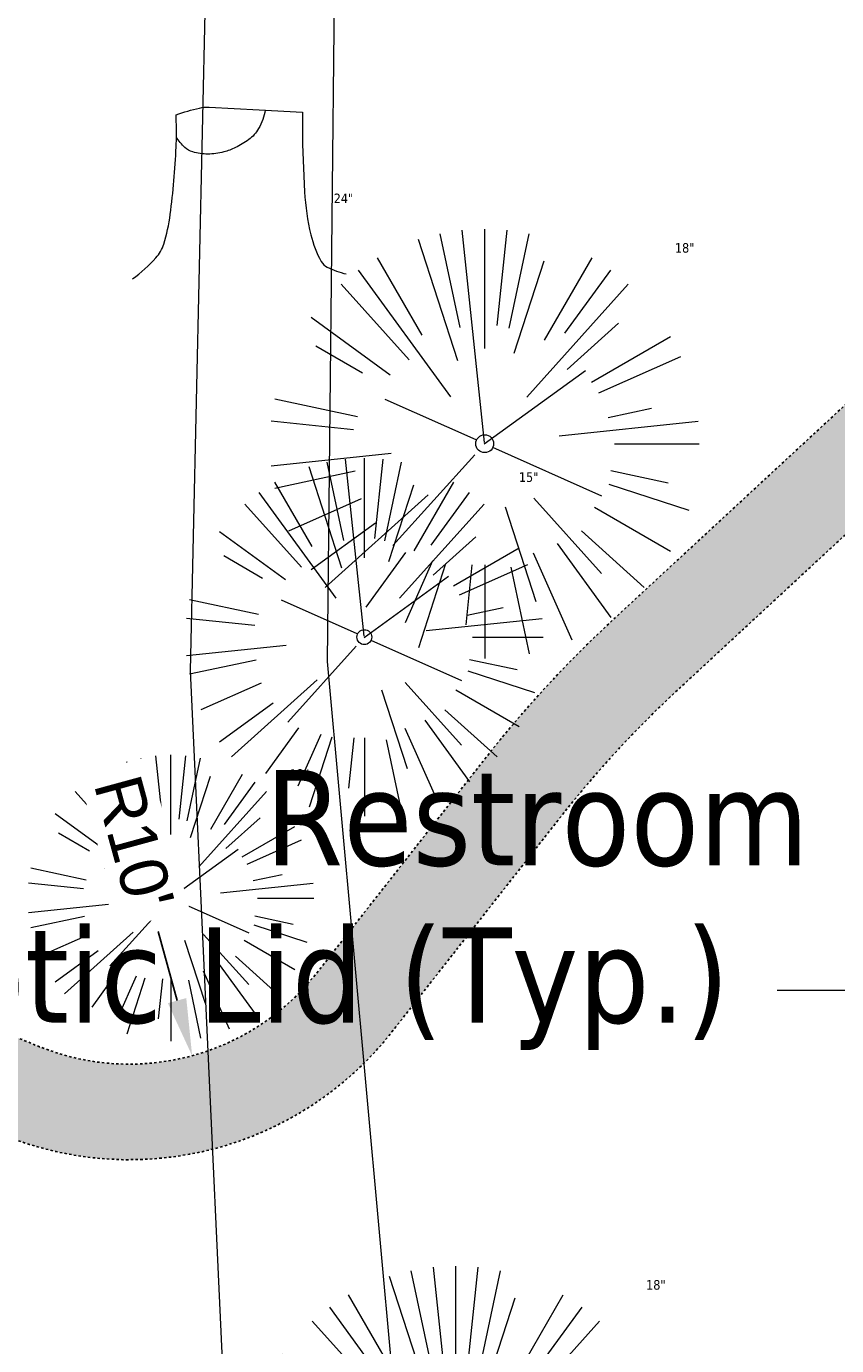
# Model space of a CAD drawing. Header units: feet. Extents: x 1133447 to 1140710, y 647622 to 649877.
# Tile 26 of 84: x 1134482 to 1134516, y 648900 to 648955. Entities that reach past the tile are written whole.
import ezdxf
from ezdxf import colors
from ezdxf.entities.mleader import LeaderData, LeaderLine
from ezdxf.lldxf.tags import DXFTag
from ezdxf.math import Vec2, Vec3

# ---------------------------------------------------------------- set-up
doc = ezdxf.new("R2010")
doc.units = ezdxf.units.FT
doc.header["$MEASUREMENT"] = 0
doc.linetypes.add('RAD', pattern=[0.13, 0.08, -0.05])
for name, color, linetype in [('C-SWLK-GRVL', 6, 'RAD'), ('C-SWLK-GRVL-PATT', 8, 'Continuous'), ('G-TEXT-ST02', 2, 'Continuous'), ('G-XREF', 7, 'Continuous')]:
    doc.layers.add(name, color=color, linetype=linetype)
doc.layers.add('V-ANNO-TEXT', color=7, linetype='Continuous', lineweight=13, plot=False)
for name, color, linetype, lineweight in [('V-SITE-VEGE', 8, 'Continuous', 18), ('V-SITE-VEGE-TEXT', 8, 'Continuous', 18), ('V-UTIL-POWR-LINE-UNDR', 8, 'EXIST_PROP POWER UNDERGROUND LINE 1', 15)]:
    doc.layers.add(name, color=color, linetype=linetype, lineweight=lineweight)
doc.styles.add('Normal', font='arial.ttf', dxfattribs={"height": 0.1})
doc.styles.add('SEI-Dim & Leader', font='tahoma.ttf')
doc.styles.get("Standard").update_dxf_attribs({"font": 'arial.ttf'})
tags = doc.linetypes.add('EXIST_PROP POWER UNDERGROUND LINE 1', pattern='A,1.5,-0.2,["P-UG",Standard,S=0.08,R=0,X=-0.1,Y=-0.04],-0.3', length=2).pattern_tags.tags
tags[6] = DXFTag(74, 10)
doc.dimstyles.new('Plan', dxfattribs={"dimscale": 20, "dimtxt": 0.1, "dimasz": 0.12, "dimexe": 0.0625, "dimexo": 0.0625, "dimgap": 0.08, "dimtad": 0, "dimdec": 0, "dimzin": 0, "dimdsep": 46, "dimtxsty": 'Normal', "dimcen": 0, "dimclrd": 256, "dimclre": 256, "dimclrt": 256, "dimaunit": 1, "dimadec": 4, "dimazin": 0, "dimtfac": 1, "dimtdec": 0, "dimtofl": 0, "dimtmove": 0, "dimatfit": 3, "dimfxl": 1, "dimtfill": 1, "dimtolj": 1, "dimtzin": 0, "dimlwd": -1, "dimlwe": -1, "dimarcsym": 0})

# ---------------------------------------------------------------- blocks, each defined once
blk = doc.blocks.new('V-SITE-VEGE-Stump')
for points in [[(-0.122905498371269, -0.01429599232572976, 0.05261256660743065), (-0.09863241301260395, 0.007697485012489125, 0.1061947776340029), (-0.09053039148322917, 0.02191696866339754, 0.04486152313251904), (-0.08374707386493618, 0.05273626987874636, 0.02007395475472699), (-0.07764030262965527, 0.1228815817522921, 0.01167487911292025), (-0.07732468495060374, 0.1363966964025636, 0.007866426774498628), (-0.07764030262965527, 0.1564565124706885)], [(-0.07764030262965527, 0.1564565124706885, -0.02766804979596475), (-0.05341885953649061, 0.1633605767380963, -0.0679781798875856), (-0.04316680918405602, 0.1642506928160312), (0.008593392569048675, 0.1616126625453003), (0.05395851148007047, 0.1590945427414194)], [(0.01506844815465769, 0.161253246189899, -0.08286378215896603), (0.008147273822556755, 0.1419669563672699, -0.1113242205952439), (-0.002098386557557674, 0.130555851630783, -0.03931328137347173), (-0.01592715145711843, 0.1222882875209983, -0.04919659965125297), (-0.02797848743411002, 0.1177254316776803, -0.06600187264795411), (-0.0446681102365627, 0.1155126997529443, -0.07018691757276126), (-0.06035359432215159, 0.1177254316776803, -0.1148593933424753), (-0.06850904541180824, 0.1222766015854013, -0.0759377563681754), (-0.07734269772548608, 0.1331671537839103)], [(0.05395851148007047, 0.1590945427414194, 0.004334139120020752), (0.05376627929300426, 0.1369184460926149, 0.00834373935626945), (0.05395851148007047, 0.1253997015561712), (0.05605689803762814, 0.07623641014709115, 0.04625247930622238), (0.06241632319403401, 0.03170819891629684, 0.06962485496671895), (0.07334360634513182, 0.00381048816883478, 0.1497246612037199), (0.07941695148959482, -0.001975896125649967, 0.05852299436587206), (0.09922370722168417, -0.009139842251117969)]]:
    blk.add_lwpolyline(points, format="xyb")
blk = doc.blocks.new('_Open90')
at = {"color": 0, "linetype": 'ByBlock', "lineweight": -2}
for p, q in [((-0.5, 0.5), (0, 0)), ((0, 0), (-1, 0)), ((0, 0), (-0.5, -0.5))]:
    blk.add_line(p, q, dxfattribs=at)
blk = doc.blocks.new('V-SITE-VEGE-Coniferious Tree 2')
at = {"color": 0, "linetype": 'ByBlock'}
for p, q in [((-0.0003172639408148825, 0.0025937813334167), (-0.05229705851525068, 0.4972664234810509)), ((-3.601054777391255e-05, 0.2219193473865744), (-3.601054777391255e-05, 0.5000060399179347)), ((0.02890183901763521, 0.2753366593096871), (0.05222503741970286, 0.4972664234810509)), ((-0.06264093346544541, 0.1926377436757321), (-0.1545378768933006, 0.4755369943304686)), ((-0.0574950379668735, 0.2703678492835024), (-0.1039851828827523, 0.4890788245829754)), ((0.0571938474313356, 0.2692740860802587), (0.1039131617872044, 0.4890788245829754)), ((-0.1460065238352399, 0.2528363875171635), (-0.2500390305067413, 0.4330260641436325)), ((0.139142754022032, 0.2410654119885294), (0.2499670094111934, 0.4330260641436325)), ((-0.07913071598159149, 0.1088658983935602), (-0.2939353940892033, 0.4045257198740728)), ((0.06850648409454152, 0.2109817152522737), (0.1382469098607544, 0.425630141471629)), ((0.1868724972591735, 0.2572635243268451), (0.2938633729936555, 0.4045257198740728)), ((-0.1756943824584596, 0.1950752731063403), (-0.3346129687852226, 0.3715878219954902)), ((0.09777767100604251, 0.108636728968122), (0.3345409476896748, 0.3715878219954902)), ((-0.2201011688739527, 0.1598873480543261), (-0.4045617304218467, 0.2938993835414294)), ((0.1919663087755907, 0.1728666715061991), (0.3115823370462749, 0.2805763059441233)), ((0.2487690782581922, 0.143647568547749), (0.4329900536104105, 0.2500030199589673)), ((-0.2844040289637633, 0.1641894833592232), (-0.393144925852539, 0.2269610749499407)), ((0.2658942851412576, 0.1183972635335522), (0.4567507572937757, 0.2033670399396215)), ((-0.0009318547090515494, -0.0006770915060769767), (0.2349564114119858, 0.1707208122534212)), ((-0.2961437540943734, 0.06292784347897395), (-0.4891148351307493, 0.1039491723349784)), ((-0.01992166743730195, 0.008854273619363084), (-0.2318825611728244, 0.1032199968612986)), ((0.2872695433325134, 0.06106323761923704), (0.3884790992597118, 0.08257391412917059)), ((-0.3060292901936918, 0.03215663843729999), (-0.4973024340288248, 0.05226104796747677)), ((0.173080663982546, 0.01818771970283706), (0.497230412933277, 0.05226104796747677)), ((0.3024988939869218, 0), (0.4999700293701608, 0)), ((-0.2182782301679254, -0.02292736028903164), (-0.4973024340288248, -0.05226104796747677)), ((-0.02300503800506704, -0.02554197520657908), (-0.2137781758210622, -0.2373882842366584)), ((0.01849546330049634, -0.008260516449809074), (0.2719985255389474, -0.1211160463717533)), ((-0.302185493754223, -0.0642195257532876), (-0.4891148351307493, -0.1039491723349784)), ((0.2936342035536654, -0.06241742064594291), (0.4274066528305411, -0.09084484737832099)), ((-0.1320480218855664, -0.1188660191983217), (-0.3716238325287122, -0.3345769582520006)), ((0.2891445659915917, -0.09395946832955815), (0.4755009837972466, -0.1545018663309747)), ((-0.2881436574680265, -0.1282723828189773), (-0.4568227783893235, -0.2033670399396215)), ((0.04781873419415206, -0.1473038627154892), (0.1192466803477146, -0.3671294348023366)), ((0.1143820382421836, -0.1271057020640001), (0.2718110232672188, -0.301920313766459)), ((0.2555295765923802, -0.1475434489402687), (0.4329900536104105, -0.2500030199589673)), ((-0.254528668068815, -0.1848980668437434), (-0.4045617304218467, -0.2938993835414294)), ((0.2253521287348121, -0.2029399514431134), (0.3715518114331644, -0.3345769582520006)), ((0.1688618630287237, -0.2324611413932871), (0.2938633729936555, -0.4045257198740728)), ((-0.1842986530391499, -0.2536176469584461), (-0.2766747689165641, -0.3807650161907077)), ((-0.1213812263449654, -0.2725449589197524), (-0.1855903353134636, -0.4167758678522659)), ((0.1131111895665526, -0.2541280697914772), (0.2033310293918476, -0.4567867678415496)), ((-0.09098502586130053, -0.2799408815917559), (-0.1545378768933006, -0.4755369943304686)), ((-0.02966136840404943, -0.2817638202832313), (-0.04434904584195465, -0.4216092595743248)), ((-3.601054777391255e-05, -0.2817638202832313), (-3.601054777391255e-05, -0.5000060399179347)), ((0.06104806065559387, -0.2873055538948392), (0.1039131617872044, -0.4890788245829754))]:
    blk.add_line(p, q, dxfattribs=at)
blk.add_circle((-3.601054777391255e-05, 0), 0.02083358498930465)
blk = doc.blocks.new('C_PBASE-PACTOLA_02403811')
at = {"layer": 'C-SWLK-GRVL', "flags": 128}
for points in [[(1134515.801917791, 648989.2004602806), (1134528.51809844, 648999.6742896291, -0.4142135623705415), (1134535.556339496, 648998.9937289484), (1134540.042125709, 648993.5475768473, -0.2768597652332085), (1134540.804653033, 648988.4614401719, 0.01548046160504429), (1134527.749382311, 648953.8208523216, -0.124350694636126), (1134521.070339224, 648943.5569414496), (1134506.572578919, 648930.1459899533, 0.03970333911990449), (1134501.197764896, 648924.3178464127), (1134494.136157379, 648915.3233278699, -0.3346006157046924), (1134482.502472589, 648912.2356799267), (1134448.93629179, 648925.8904717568, -0.4109328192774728), (1134443.399896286, 648938.8174027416), (1134444.835329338, 648942.4625679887, 0.2500295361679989), (1134442.677586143, 648961.1639925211, -0.1364820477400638), (1134439.167762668, 648971.2919705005), (1134436.920544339, 649007.3117520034, -0.1651222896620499), (1134453.759212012, 649069.3634849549), (1134474.286828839, 649099.8716937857, -0.494522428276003), (1134521.882953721, 649102.7313442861), (1134533.498860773, 649089.2796134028, 0.04491381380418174), (1134546.38631418, 649076.8146462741, -0.3543479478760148), (1134550.337651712, 649058.3434381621), (1134549.784071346, 649057.2545665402, -0.4060480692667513), (1134546.132100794, 649055.2149796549), (1134537.86765222, 649057.4319270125, -0.02700540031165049), (1134533.661234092, 649058.8076071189)], [(1134534.966387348, 648925.3558447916), (1134542.320279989, 648932.1584608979, 0.4142135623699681), (1134542.540399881, 648937.811030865), (1134534.846216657, 648946.1287422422, 0.4671666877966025), (1134528.718205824, 648945.8235893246, -0.04436767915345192), (1134525.152399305, 648941.8840432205), (1134509.288803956, 648927.2096450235, 0.03970333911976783), (1134504.343975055, 648921.8477529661), (1134497.282367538, 648912.8532344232, -0.3346006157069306), (1134480.995208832, 648908.5305273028), (1134465.436231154, 648914.8599516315, 0.4498542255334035), (1134461.411468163, 648912.8703523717, 0.1128010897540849), (1134461.133738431, 648906.1930957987), (1134461.772338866, 648902.7441200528)]]:
    blk.add_lwpolyline(points, format="xyb", dxfattribs=at)
blk = doc.blocks.new('C_PHTCH-PACTOLA_02403811')
at = {"layer": 'C-SWLK-GRVL-PATT'}
h = blk.add_hatch(dxfattribs=at)
h.set_pattern_fill('GRAVEL', color=256, scale=5)
h.set_pattern_definition([(228.012787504, (3.6, 5), (-40.00000000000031, -45.00000000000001), [0.67268, -66.5954402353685]), (184.969740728, (3.15, 4.5), (59.99999999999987, 5.000000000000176), [1.15434, -114.27962380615]), (132.510447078, (2, 4.4), (50.00000000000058, -54.99999999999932), [0.8139400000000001, -80.5801629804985]), (267.273689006, (0.05, 3.15), (5.000000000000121, 100.0000000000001), [1.05119, -104.067790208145]), (292.833654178, (0, 2.1), (-24.99999999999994, 60.00000000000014), [1.030775, -102.0468656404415]), (357.273689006, (0.4, 1.15), (-100.0000000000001, 5.000000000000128), [1.05119, -104.067790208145]), (37.6942404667, (1.45, 1.1), (-64.99999999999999, -49.99999999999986), [1.390145, -137.62424274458]), (72.2553283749, (2.55, 1.95), (35.00000000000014, 110), [1.31244, -129.9316074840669]), (121.429565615, (2.95, 3.2), (-40.0000000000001, 64.99999999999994), [1.05475, -104.420365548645]), (175.236358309, (2.4, 4.1), (54.99999999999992, -5.00000000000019), [1.20416, -59.0038128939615]), (222.397437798, (1.2, 4.2), (-59.99999999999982, -54.99999999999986), [1.55724, -154.1668750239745]), (138.814074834, (5, 3.1), (-35.00000000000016, 30), [0.5315049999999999, -52.61922406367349]), (171.46923439, (4.600000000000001, 3.45), (64.99999999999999, -9.999999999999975), [1.011185, -100.107557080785]), (225, (3.6, 3.6), (-5.551115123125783e-16, -4.999999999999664), [0.707105, -6.3639628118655]), (203.198590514, (3.25, 4.2), (24.99999999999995, 9.999999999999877), [0.38079, -37.6980755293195]), (291.801409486, (2.9, 4.050000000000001), (-4.99999999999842, 15.00000000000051), [0.538515, -26.3873090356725]), (30.96375653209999, (3.1, 3.55), (15.00000000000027, 9.999999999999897), [0.874645, -28.2801144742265]), (161.565051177, (3.85, 4), (10.00000000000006, -4.999999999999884), [0.632455, -15.178933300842]), (16.389540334, (0, 4.050000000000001), (49.99999999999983, 15.00000000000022), [0.886, -87.714225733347]), (70.3461759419, (0.8500000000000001, 4.3), (-20.0000000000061, -55.00000000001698), [0.7433049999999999, -73.58703873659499]), (293.198590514, (3.85, 5), (-9.999999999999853, 24.99999999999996), [0.761575, -37.3172905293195]), (343.610459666, (4.149999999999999, 4.3), (-49.99999999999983, 15.00000000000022), [0.8859999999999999, -87.71422573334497]), (339.44395478, (0, 0.95), (-25.00000000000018, 10.00000000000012), [0.8543999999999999, -41.86561872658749]), (294.775140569, (0.8, 0.65), (-25.00000000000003, 55.00000000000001), [0.71589, -70.87321531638]), (66.8014094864, (3.9, 0), (9.999999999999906, 24.99999999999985), [0.761575, -37.3172905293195]), (17.3540246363, (4.2, 0.7000000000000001), (-64.99999999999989, -19.99999999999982), [0.838155, -82.97711807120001]), (69.44395478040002, (1.45, 0), (-10.00000000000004, -24.99999999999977), [0.4272, -42.29281872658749]), (101.309932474, (3.6, 0), (-4.999999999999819, 20.00000000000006), [0.25495, -25.240147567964]), (165.963756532, (3.55, 0.25), (14.99999999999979, -5.000000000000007), [1.030775, -19.5847531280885]), (186.009005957, (2.55, 0.5), (50.00000000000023, 4.999999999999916), [0.9552499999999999, -94.56961587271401]), (303.690067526, (3.1, 3.1), (-4.999999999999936, 9.999999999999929), [0.7211099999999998, -17.30664637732]), (353.157226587, (3.5, 2.5), (85.00000000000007, -10.00000000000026), [1.25897, -124.6378131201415]), (60.9453959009, (4.75, 2.35), (-19.99999999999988, -34.99999999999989), [0.51478, -50.963370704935]), (90, (5, 2.8), (-4.999999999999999, 5), [0.3, -4.699999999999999]), (120.256437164, (2.45, 0.65), (20.00000000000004, -35.00000000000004), [0.69462, -68.76759994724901]), (48.01278750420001, (2.1, 1.25), (40, 44.99999999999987), [1.34536, -65.92276023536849]), (0, (3, 2.25), (5, 5), [1.3, -3.7]), (325.3048464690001, (4.3, 2.25), (50.0000000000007, -34.99999999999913), [0.7905699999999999, -78.26637150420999]), (254.054604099, (4.95, 1.8), (-5.000000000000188, -20.00000000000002), [0.72801, -35.6725394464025]), (207.645975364, (4.75, 1.1), (-94.99999999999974, -50.00000000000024), [1.185325, -117.347370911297]), (175.42607874, (3.7, 0.55), (-64.99999999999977, 5.000000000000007), [1.253995, -124.1453670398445])])
edge = h.paths.add_edge_path(flags=16)
edge.add_arc((1134548.490387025, 649097.0318955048), 40.99999999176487, 248.796184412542, 254.9838623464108)
edge.add_line((1134537.86765222, 649057.4319270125), (1134546.132100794, 649055.2149796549))
edge.add_arc((1134546.909374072, 649058.112538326), 3.000000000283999, 254.9838623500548, 343.3819296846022)
edge.add_line((1134549.784071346, 649057.2545665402), (1134550.337651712, 649058.3434381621))
edge.add_arc((1134536.966462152, 649065.141326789), 15.00000000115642, 333.0512984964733, 411.0980064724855)
edge.add_arc((1134609.185327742, 649154.6367762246), 100.0000000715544, 220.8114317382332, 231.0980064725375, ccw=False)
edge.add_line((1134533.498860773, 649089.2796134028), (1134521.882953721, 649102.7313442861))
edge.add_arc((1134499.177013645, 649083.1241954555), 30.00000000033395, 40.81143173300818, 146.0651440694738)
edge.add_line((1134474.286828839, 649099.8716937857), (1134453.759212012, 649069.3634849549))
edge.add_arc((1134536.7264947, 649013.5384905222), 100.0000000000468, 146.065144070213, 183.5699678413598)
edge.add_line((1134436.920544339, 649007.3117520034), (1134439.167762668, 648971.2919705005))
edge.add_arc((1134459.128952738, 648972.5373182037), 19.99999999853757, 183.5699678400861, 214.657273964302)
edge.add_arc((1134426.226219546, 648949.7906668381), 19.99999999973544, -21.49407086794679, 34.65727396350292, ccw=False)
edge.add_line((1134444.835329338, 648942.4625679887), (1134443.399896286, 648938.8174027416))
edge.add_arc((1134452.704451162, 648935.1533533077), 9.999999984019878, 158.5059290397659, 247.8634065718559)
edge.add_line((1134448.93629179, 648925.8904717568), (1134482.502472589, 648912.2356799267))
edge.add_arc((1134486.270631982, 648921.4985614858), 9.999999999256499, 247.8634064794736, 321.8644980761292)
edge.add_line((1134494.136157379, 648915.3233278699), (1134501.197764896, 648924.3178464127))
edge.add_arc((1134540.525391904, 648893.4416783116), 50.00000002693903, 132.7699397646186, 141.8644980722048, ccw=False)
edge.add_line((1134506.572578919, 648930.1459899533), (1134521.070339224, 648943.5569414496))
edge.add_arc((1134504.093932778, 648961.9090972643), 24.99999997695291, 312.7699396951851, 341.1234729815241)
edge.add_arc((1135093.567282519, 648760.3570264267), 597.978384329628, 157.575895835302, 161.1234729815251, ccw=False)
edge.add_arc((1134536.182724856, 648990.3687366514), 4.99999999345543, 337.5758958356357, 399.4769718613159)
edge.add_line((1134540.042125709, 648993.5475768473), (1134535.556339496, 648998.9937289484))
edge.add_arc((1134531.696938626, 648995.8148887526), 5.000000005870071, 39.47697174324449, 129.4769716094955)
edge.add_line((1134528.51809844, 648999.6742896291), (1134515.801917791, 648989.2004602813))
edge.add_line((1134515.801917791, 648989.2004602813), (1134511.293630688, 648990.6693089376))
edge.add_line((1134511.293630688, 648990.6693089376), (1134527.518786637, 649004.0333463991))
edge.add_arc((1134525.611482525, 649006.3489869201), 3.000000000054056, 309.4769716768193, 399.4769716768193)
edge.add_line((1134527.927123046, 649008.2562910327), (1134522.621097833, 649014.6982878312))
edge.add_arc((1134511.042895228, 649005.1617672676), 15.00000000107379, 39.47697167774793, 71.57860019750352)
edge.add_line((1134515.782946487, 649019.393138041), (1134513.264941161, 649020.2318115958))
edge.add_line((1134513.264941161, 649020.2318115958), (1134514.528954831, 649024.0268438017))
edge.add_line((1134514.528954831, 649024.0268438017), (1134517.046960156, 649023.188170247))
edge.add_arc((1134511.042895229, 649005.1617672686), 18.99999999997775, 39.47697167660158, 71.57860019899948, ccw=False)
edge.add_line((1134525.708618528, 649017.2413599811), (1134538.525775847, 649001.6801662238))
edge.add_arc((1134542.385176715, 649004.8590064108), 4.999999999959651, 219.4769716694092, 336.078134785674)
edge.add_arc((1135093.567291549, 648760.3570231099), 597.9783939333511, 152.1483058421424, 156.0781347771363, ccw=False)
edge.add_arc((1134560.438019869, 649042.0592120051), 4.999999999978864, 332.1483058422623, 434.9838623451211)
edge.add_line((1134561.733475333, 649046.8884764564), (1134536.831287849, 649053.5685154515))
edge.add_arc((1134548.490387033, 649097.0318955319), 45.00000002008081, 248.7961844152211, 254.9838623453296, ccw=False)
edge.add_line((1134532.214487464, 649055.0784082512), (1134533.661234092, 649058.8076071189))
edge = h.paths.add_edge_path()
edge.add_line((1134601.857481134, 649091.7855040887), (1134597.711378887, 649094.5801124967))
edge.add_arc((1135093.567290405, 648760.3570236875), 597.9783926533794, 146.0187423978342, 150.7800618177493)
edge.add_arc((1134567.17752859, 649055.0383738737), 5.286670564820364, 257.3645220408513, 328.39940210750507, ccw=False)
edge.add_line((1134566.021082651, 649049.8797385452), (1134558.179472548, 649051.9832590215))
edge.add_arc((1134559.47492801, 649056.8125234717), 4.999999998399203, 159.6940240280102, 254.9838623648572, ccw=False)
edge.add_arc((1134536.966462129, 649065.1413267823), 19.00000002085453, 339.6940240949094, 411.0980064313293)
edge.add_arc((1134609.185327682, 649154.6367761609), 95.99999998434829, 220.8114317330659, 231.0980064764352, ccw=False)
edge.add_line((1134536.52631945, 649091.8938999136), (1134524.910412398, 649105.3456307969))
edge.add_arc((1134499.177013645, 649083.1241954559), 33.99999999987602, 40.811431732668, 112.67770225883)
edge.add_arc((1134484.911775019, 649117.2636589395), 3.000000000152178, 228.8203477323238, 292.67770225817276, ccw=False)
edge.add_line((1134482.93650839, 649115.0057125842), (1134470.117493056, 649126.2198732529))
edge.add_line((1134470.117493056, 649126.2198732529), (1134467.483804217, 649123.2092781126))
edge.add_line((1134467.483804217, 649123.2092781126), (1134477.860940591, 649114.1312895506))
edge.add_arc((1134475.88567396, 649111.8733431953), 3.000000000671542, -50.98707642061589, 48.82034771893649, ccw=False)
edge.add_arc((1134499.177013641, 649083.1241954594), 33.99999999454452, 129.0129235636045, 146.0651440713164)
edge.add_line((1134470.968137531, 649102.104693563), (1134450.907684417, 649072.2907849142))
edge.add_arc((1134448.418665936, 649073.9655347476), 3.000000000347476, 250.8568652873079, 326.06514406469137, ccw=False)
edge.add_line((1134447.434878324, 649071.1314278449), (1134442.571547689, 649072.8196084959))
edge.add_arc((1134449.130131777, 649091.713654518), 20.00000000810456, 234.0626253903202, 250.8568652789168, ccw=False)
edge.add_line((1134437.392119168, 649075.5204750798), (1134428.464585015, 649081.9918112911))
edge.add_line((1134428.464585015, 649081.9918112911), (1134426.116982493, 649078.7531754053))
edge.add_line((1134426.116982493, 649078.7531754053), (1134435.044516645, 649072.2818391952))
edge.add_arc((1134449.130131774, 649091.713654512), 24.00000000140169, 234.0626253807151, 250.8568652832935)
edge.add_line((1134441.259830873, 649069.0407992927), (1134444.032547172, 649068.0783218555))
edge.add_arc((1134443.048759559, 649065.2442149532), 3.000000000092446, -28.89664176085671, 70.85686528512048, ccw=False)
edge.add_arc((1134536.726494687, 649013.5384905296), 103.9999999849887, 151.1033582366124, 161.2127055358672)
edge.add_arc((1134435.427379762, 649047.9984573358), 3.000000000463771, 257.0526530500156, 341.21270553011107, ccw=False)
edge.add_line((1134434.755213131, 649045.0747282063), (1134412.262785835, 649050.2457472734))
edge.add_arc((1134414.055230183, 649058.0423582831), 7.999999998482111, 236.9020541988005, 257.0526530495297, ccw=False)
edge.add_line((1134409.686654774, 649051.3404519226), (1134407.502367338, 649047.9894985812))
edge.add_arc((1134414.055230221, 649058.0423582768), 12.00000000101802, 236.9020555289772, 257.0526530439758)
edge.add_line((1134411.366563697, 649046.3474417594), (1134433.321365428, 649041.3000230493))
edge.add_arc((1134432.649198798, 649038.3762939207), 2.999999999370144, -13.422447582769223, 77.05265305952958, ccw=False)
edge.add_arc((1134536.726494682, 649013.5384905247), 103.9999999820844, 166.5775524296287, 179.7756991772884)
edge.add_arc((1134429.727314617, 649013.9573717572), 3.000000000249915, 271.95738677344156, 359.7756991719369, ccw=False)
edge.add_line((1134429.829783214, 649010.9591222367), (1134395.691993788, 649010.0690074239))
edge.add_line((1134395.691993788, 649010.0690074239), (1134406.987773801, 649006.1761351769))
edge.add_line((1134406.987773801, 649006.1761351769), (1134430.013276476, 649006.9630579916))
edge.add_arc((1134430.115745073, 649003.964808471), 3.000000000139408, 3.5699678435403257, 91.95738676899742, ccw=False)
edge.add_line((1134433.109923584, 649004.1516106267), (1134435.175524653, 648971.0429009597))
edge.add_arc((1134459.128952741, 648972.5373182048), 24.00000000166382, 183.5699678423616, 214.6572739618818)
edge.add_arc((1134426.226219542, 648949.7906668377), 16.00000000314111, -21.49407086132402, 34.65727395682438, ccw=False)
edge.add_line((1134441.11350738, 648943.9281877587), (1134439.678074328, 648940.2830225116))
edge.add_arc((1134452.704451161, 648935.1533533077), 13.9999999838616, 158.5059290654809, 247.8634065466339)
edge.add_line((1134447.429028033, 648922.1853191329), (1134456.136823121, 648918.642970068))
edge.add_arc((1134455.006375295, 648915.8641055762), 3.000000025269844, -18.388473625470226, 67.86340650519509, ccw=False)
edge.add_arc((1134475.883044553, 648908.9240263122), 19.00000041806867, 161.6115263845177, 190.4898903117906)
edge.add_line((1134457.200590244, 648905.4648476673), (1134457.839190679, 648902.0158719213))
edge.add_line((1134457.839190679, 648902.0158719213), (1134461.772338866, 648902.7441200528))
edge.add_line((1134461.772338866, 648902.7441200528), (1134461.133738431, 648906.1930957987))
edge.add_arc((1134475.883044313, 648908.9240263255), 15.00000018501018, 164.7466039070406, 190.4898904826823, ccw=False)
edge.add_arc((1134464.305783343, 648912.081087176), 2.999999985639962, 67.8634065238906, 164.7466039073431, ccw=False)
edge.add_line((1134465.436231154, 648914.8599516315), (1134480.995208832, 648908.5305273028))
edge.add_arc((1134486.270631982, 648921.498561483), 13.9999999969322, 247.8634064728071, 321.8644980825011)
edge.add_line((1134497.282367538, 648912.8532344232), (1134504.343975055, 648921.8477529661))
edge.add_arc((1134540.525391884, 648893.4416783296), 45.99999999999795, 132.7699397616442, 141.8644980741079, ccw=False)
edge.add_line((1134509.288803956, 648927.2096450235), (1134525.152399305, 648941.8840432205))
edge.add_arc((1134504.780711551, 648963.9066302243), 30.00000000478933, 312.7699396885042, 322.9315985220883)
edge.add_arc((1134531.909871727, 648943.412517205), 4.000000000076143, 42.76993976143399, 142.9315985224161, ccw=False)
edge.add_line((1134534.846216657, 648946.1287422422), (1134542.540399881, 648937.811030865))
edge.add_arc((1134539.604054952, 648935.0948058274), 3.999999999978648, -47.2300602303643, 42.7699397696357, ccw=False)
edge.add_line((1134542.320279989, 648932.1584608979), (1134526.38641549, 648916.9091733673))
edge.add_line((1134526.38641549, 648916.9091733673), (1134521.286832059, 648900.3121323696))
edge.add_line((1134521.286832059, 648900.3121323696), (1134542.10752488, 648887.8942024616))
edge.add_line((1134542.10752488, 648887.8942024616), (1134549.894702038, 648886.1185365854))
edge.add_line((1134549.894702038, 648886.1185365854), (1134551.221944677, 648891.6030739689))
edge.add_arc((1134959.072848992, 648795.1471716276), 419.1015404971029, 164.2193477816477, 166.6941415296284, ccw=False)
edge.add_arc((1134590.557581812, 649043.6190399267), 138.9217900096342, 253.02220341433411, 255.4969971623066, ccw=False)
edge.add_arc((1134576.143964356, 648903.9869904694), 27.0124622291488, 163.0222034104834, 165.4969971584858, ccw=False)
edge.add_arc((1134569.636619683, 648986.5937934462), 77.17846351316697, 253.02220341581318, 255.49699716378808, ccw=False)
edge.add_arc((1134629.291471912, 648891.5182768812), 84.89630986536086, 163.0222034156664, 165.4969971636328, ccw=False)
edge.add_arc((1134528.955099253, 648842.3151432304), 76.4283760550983, 73.0222034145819, 75.49699716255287, ccw=False)
edge.add_arc((1134577.236120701, 648907.9216800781), 27.02287450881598, 161.4316114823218, 163.9064052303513, ccw=False)
edge.add_arc((1134516.829655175, 648782.0317656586), 138.9217900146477, 73.02220341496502, 75.49699716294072, ccw=False)
edge.add_arc((1134538.177323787, 648920.4382053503), 20.00000000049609, 343.9213237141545, 402.7699397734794)
edge.add_line((1134552.859048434, 648934.0193305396), (1134533.44635728, 648955.0052048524))
edge.add_arc((1135093.567288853, 648760.3570244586), 592.9783909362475, 146.0187423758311, 160.8370987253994, ccw=False)
h.paths.add_polyline_path([(1134532.503592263, 648914.2486780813), (1134529.531, 648901.903), (1134537.526000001, 648900.0259999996), (1134540.366, 648911.821), (1134540.991, 648911.66), (1134541.145, 648912.168)], flags=16)
blk = doc.blocks.new('*D417')
at = {"layer": 'Defpoints', "color": 0, "transparency": 16777216}
blk.add_point((1134488.907727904, 648911.8525402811), dxfattribs=at)
at = {"layer": 'G-TEXT-ST02', "transparency": 16777216}
blk.add_line((1134487.483696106, 648917.0613917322), (1134488.274824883, 648914.1675853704), dxfattribs=at)
blk.add_solid([(1134488.660665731, 648914.2730692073), (1134487.888984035, 648914.0621015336), (1134488.907727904, 648911.8525402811)], dxfattribs=at)
at = {"layer": 'G-TEXT-ST02', "transparency": 16777216, "insert": (1134486.467316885, 648920.7791235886), "char_height": 2, "attachment_point": 5, "rotation": 285.2902906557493, "style": 'Normal', "bg_fill": 3, "box_fill_scale": 1.25, "bg_fill_color": 256, "bg_fill_true_color": 13158600, "bg_fill_transparency": 0}
blk.add_mtext("R10'", dxfattribs=at)
at = {"layer": 'Defpoints', "color": 0, "transparency": 16777216}
blk.add_point((1134486.270631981, 648921.4985614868), dxfattribs=at)
blk = doc.blocks.new('C_XBASE-PACTOLA_02403811')
at = {"layer": 'V-UTIL-POWR-LINE-UNDR', "flags": 128}
for points in [[(1134480.127728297, 648231.4910384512), (1134494.996471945, 648496.1691917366), (1134496.354631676, 648566.44434151), (1134464.634199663, 648641.5326281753), (1134459.677329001, 648691.5978201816), (1134473.792826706, 648747.2770438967), (1134487.668805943, 648772.8760612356), (1134492.621603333, 648802.5716343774), (1134496.091176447, 648841.0190152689), (1134500.796308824, 648860.3211453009), (1134494.587384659, 648928.3795930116), (1134495.610681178, 649027.1179445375), (1134495.955, 649106.737), (1134599.221251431, 649131.4978260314), (1134637.553107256, 649168.5421751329), (1134656.340245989, 649214.8847448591), (1134694.635392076, 649279.0850905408), (1134746.477990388, 649319.7325033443), (1134803.106029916, 649342.8457422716), (1134848.624546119, 649349.4784079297), (1134877.799434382, 649337.8966334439), (1134908.972639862, 649315.1325047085), (1134965.723883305, 649315.5318607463), (1135021.655, 649297.834), (1135074.570971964, 649267.2988659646), (1135109.814885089, 649210.9488559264), (1135119.855903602, 649164.3586520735), (1135144.601334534, 649102.1495441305)], [(1134473.064766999, 648231.4851816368), (1134478.456472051, 648413.8985310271), (1134486.335689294, 648507.9673143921), (1134488.00060163, 648563.7146524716), (1134458.971848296, 648637.4778226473), (1134452.334526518, 648694.363610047), (1134469.755962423, 648757.0102291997), (1134484.270288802, 648785.6038176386), (1134490.079328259, 648837.1034557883), (1134491.323436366, 648874.3994407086), (1134488.842662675, 648927.9953235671), (1134492.850503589, 649108.173474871)]]:
    blk.add_lwpolyline(points, dxfattribs=at)
at = {"layer": 'V-SITE-VEGE'}
for name, p, xscale, yscale, zscale in [('V-SITE-VEGE-Stump', (1134491.365, 648944.996), 40.31522404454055, 40.31522404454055, 40.31522404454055), ('V-SITE-VEGE-Coniferious Tree 2', (1134501.176, 648937.512), 17.99978256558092, 17.99978256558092, 17.99978256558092), ('V-SITE-VEGE-Coniferious Tree 2', (1134496.129, 648929.404), 14.99981880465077, 14.99981880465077, 14.99981880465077), ('V-SITE-VEGE-Coniferious Tree 2', (1134499.968, 648894.043), 17.99978256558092, 17.99978256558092, 17.99978256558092)]:
    blk.add_blockref(name, p, dxfattribs=dict(at, xscale=xscale, yscale=yscale, zscale=zscale))
at = {"layer": 'V-SITE-VEGE', "xscale": 11.99985504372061, "yscale": 11.99985504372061, "zscale": 11.99985504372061, "rotation": 8.537736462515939e-07}
blk.add_blockref('V-SITE-VEGE-Coniferious Tree 2', (1134488.017, 648918.468), dxfattribs=at)
at = {"layer": 'V-SITE-VEGE-TEXT', "char_height": 0.4, "attachment_point": 7, "style": 'SEI-Dim & Leader'}
for s, insert in [('24"', (1134494.842594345, 648947.596)), ('18"', (1134509.15134375, 648945.512)), ('15"', (1134502.608453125, 648935.904)), ('12"', (1134493.0005625, 648923.468)), ('18"', (1134507.94334375, 648902.043))]:
    blk.add_mtext(s, dxfattribs=dict(at, insert=insert))
at = {"layer": 'V-ANNO-TEXT'}
ml = blk.add_multileader_mtext('Standard', dxfattribs=at)
ml.set_content('Restroom', color=256, style='SEI-Dim & Leader')
ml.set_leader_properties(color=256, linetype='ByLayer', lineweight=-1)
ml.set_arrow_properties(name='OPEN90')
ml.build(insert=Vec2(0, 0))
ml.multileader.update_dxf_attribs({"text_left_attachment_type": 2, "text_right_attachment_type": 2, "dogleg_length": 0.1, "arrow_head_size": 3.2, "scale": 40})
ctx = ml.context
ctx.base_point, ctx.scale, ctx.arrow_head_size, ctx.plane_origin = Vec3(1134490.332746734, 648921.7910278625), 40, 3.2, Vec3(1134532.503592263, 648914.2486780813)
ctx.left_attachment, ctx.right_attachment, ctx.text_align_type = 2, 2, 2
notes = []
notes.append((ctx, [(0, (1, 1, 0), (1134520.766594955, 648921.7910278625), (-1, 0), 4, [(0, [(1134532.503592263, 648914.2486780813)], 0, [])])]))
ctx.mtext.insert, ctx.mtext.alignment, ctx.mtext.flow_direction = Vec3(1134514.766594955, 648923.8326665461), 3, 5
ml = blk.add_multileader_mtext('Standard', dxfattribs=at)
ml.set_content('Restroom', color=256, style='SEI-Dim & Leader')
ml.set_leader_properties(color=256, linetype='ByLayer', lineweight=-1)
ml.set_arrow_properties(name='OPEN90')
ml.build(insert=Vec2(0, 0))
ml.multileader.update_dxf_attribs({"text_left_attachment_type": 2, "text_right_attachment_type": 2, "dogleg_length": 0.1, "arrow_head_size": 3.2, "scale": 40})
ctx = ml.context
ctx.base_point, ctx.scale, ctx.arrow_head_size, ctx.plane_origin = Vec3(1134490.332746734, 648921.7910278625), 40, 3.2, Vec3(1134532.503592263, 648914.2486780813)
ctx.left_attachment, ctx.right_attachment, ctx.text_align_type = 2, 2, 2
notes.append((ctx, [(0, (1, 1, 0), (1134520.766594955, 648921.7910278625), (-1, 0), 4, [(0, [(1134532.503592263, 648914.2486780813)], 0, [])])]))
ctx.mtext.insert, ctx.mtext.alignment, ctx.mtext.flow_direction = Vec3(1134514.766594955, 648923.8326665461), 3, 5
ml = blk.add_multileader_mtext('Standard', dxfattribs=at)
ml.set_content('Septic Lid (Typ.)', color=256, style='SEI-Dim & Leader')
ml.set_leader_properties(color=256, linetype='ByLayer', lineweight=-1)
ml.set_arrow_properties(name='OPEN90')
ml.build(insert=Vec2(0, 0))
ml.multileader.update_dxf_attribs({"text_left_attachment_type": 2, "text_right_attachment_type": 2, "dogleg_length": 0.1, "arrow_head_size": 3.2, "scale": 40})
ctx = ml.context
ctx.base_point, ctx.scale, ctx.arrow_head_size, ctx.plane_origin = Vec3(1134469.947098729, 648914.5963497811), 40, 3.2, Vec3(1134529.171, 648907.054)
ctx.left_attachment, ctx.right_attachment, ctx.text_align_type = 2, 2, 2
notes.append((ctx, [(0, (1, 1, 0), (1134517.434002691, 648914.5963497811), (-1, 0), 4, [(0, [(1134529.171, 648907.054)], 0, [])])]))
ctx.mtext.insert, ctx.mtext.alignment, ctx.mtext.flow_direction = Vec3(1134511.434002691, 648917.2397346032), 3, 5
for ctx, leaders in notes:
    for number, flags, end, landing, length, lines in leaders:
        leader = LeaderData()
        leader.index, (leader.has_last_leader_line, leader.has_dogleg_vector, leader.attachment_direction) = number, flags
        leader.last_leader_point, leader.dogleg_vector, leader.dogleg_length = Vec3(end), Vec3(landing), length
        for number, points, colour, breaks in lines:
            line = LeaderLine()
            line.index, line.vertices, line.color, line.breaks = number, Vec3.list(points), colors.encode_raw_color(colour), breaks
            leader.lines.append(line)
        ctx.leaders.append(leader)

msp = doc.modelspace()

# ---------------------------------------------------------------- block references
at = {"layer": 'G-XREF'}
msp.add_blockref('C_XBASE-PACTOLA_02403811', (0, 0), dxfattribs=at)

# ---------------------------------------------------------------- next in the draw order: block references
for name in ['C_PBASE-PACTOLA_02403811', 'C_PHTCH-PACTOLA_02403811']:
    msp.add_blockref(name, (0, 0), dxfattribs=at)

# ---------------------------------------------------------------- next in the draw order: dimensions: what is measured, and where the dimension line sits
at = {"layer": 'G-TEXT-ST02'}
dim = msp.add_radius_dim(center=(1134486.270631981, 648921.4985614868), mpoint=(1134488.907727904, 648911.8525402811), dimstyle='Plan', override={"dimgap": 0.06, "dimtih": 0, "dimtoh": 0, "dimpost": "'", "dimtfill": 1, "dimtolj": 0}, dxfattribs=at)
dim.commit()
dim.dimension.update_dxf_attribs({"geometry": '*D417', "text_midpoint": (1134486.467316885, 648920.7791235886), "dimtype": 164})

doc.saveas('drawing.dxf')
